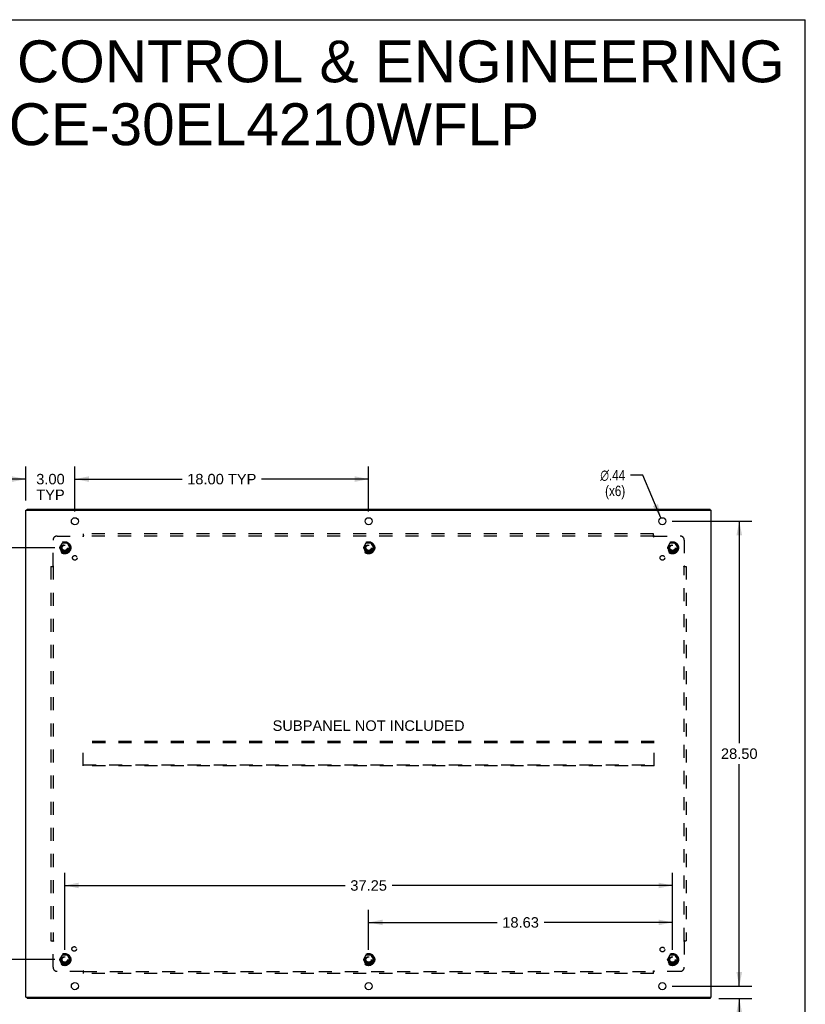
# Model space of a CAD drawing. Header units: inches. Extents: x 0 to 146, y 0 to 94.
# Tile 22 of 22: x 97 to 146, y 34 to 94. Entities that reach past the tile are written whole.
import ezdxf

# ---------------------------------------------------------------- set-up
doc = ezdxf.new("R2010")
doc.units = ezdxf.units.IN
doc.header["$LTSCALE"] = 8.008147
doc.header["$MEASUREMENT"] = 0
doc.linetypes.add('HIDDEN', pattern=[0.2, 0.1, -0.1])
doc.layers.get('0').update_dxf_attribs({"linetype": 'CONTINUOUS'})
for name, color, linetype in [('DEFAULT_2', 8, 'HIDDEN'), ('DIMENSIONS', 7, 'CONTINUOUS'), ('SUBPANEL', 7, 'CONTINUOUS')]:
    doc.layers.add(name, color=color, linetype=linetype)
doc.styles.get("Standard").update_dxf_attribs({"font": 'arial.ttf'})
doc.styles.add('TEXTSTYLE_1', font='gdt', dxfattribs={"width": 0.8})
doc.dimstyles.new('DIMSTYLE_1', dxfattribs={"dimtxt": 0.642365, "dimasz": 0.856486, "dimexe": 0.09, "dimexo": 0.07, "dimgap": 0.0375, "dimtad": 0, "dimtih": 1, "dimtoh": 1, "dimzin": 4, "dimdsep": 46, "dimtxsty": 'Standard', "dimblk": '_FILLED', "dimblk1": '_FILLED', "dimblk2": '_FILLED', "dimcen": 0.09, "dimadec": 3, "dimazin": 1, "dimtfac": 1, "dimtdec": 3, "dimtofl": 0, "dimtmove": 0, "dimatfit": 3, "dimldrblk": '_FILLED', "dimfxl": 0, "dimtolj": 1, "dimtzin": 4, "dimarcsym": 0})
doc.dimstyles.new('DIMSTYLE_2', dxfattribs={"dimtxt": 0.642365, "dimasz": 0.856486, "dimexe": 0.09, "dimexo": 0.07, "dimgap": 0.09, "dimtad": 0, "dimtih": 1, "dimtoh": 1, "dimzin": 4, "dimdsep": 46, "dimtxsty": 'Standard', "dimblk": '_FILLED', "dimblk1": '_FILLED', "dimblk2": '_FILLED', "dimcen": 0.09, "dimadec": 3, "dimazin": 1, "dimtfac": 1, "dimtdec": 3, "dimtofl": 0, "dimtmove": 0, "dimatfit": 1, "dimldrblk": '_FILLED', "dimfxl": 0, "dimtolj": 1, "dimtzin": 4, "dimarcsym": 0})

# ---------------------------------------------------------------- blocks, each defined once
blk = doc.blocks.new('_FILLED')
at = {"color": 0, "linetype": 'ByBlock'}
blk.add_solid([(0, 0), (-1, 0.2), (-1, -0.2)], dxfattribs=at)
blk = doc.blocks.new('*D1')
at = {"layer": 'DIMENSIONS', "color": 2, "linetype": 'Continuous'}
for p, q in [((141.555, 34.965), (141.555, 36.678)), ((137.44, 34.965), (142.326, 34.965)), ((140.297, 34.215), (142.326, 34.215)), ((141.555, 34.215), (141.555, 32.374)), ((141.555, 32.374), (140.806, 32.374))]:
    blk.add_line(p, q, dxfattribs=at)
at = {"layer": 'DIMENSIONS', "color": 2, "linetype": 'Continuous', "xscale": 0.8564863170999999, "yscale": 0.8564863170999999, "zscale": 0.8564863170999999}
for p, rotation in [((141.555, 34.965), 270), ((141.555, 34.215), 90)]:
    blk.add_blockref('_FILLED', p, dxfattribs=dict(at, rotation=rotation))
at = {"layer": 'DIMENSIONS', "color": 2, "linetype": 'Continuous', "insert": (140.485, 32.695), "char_height": 0.6424, "width": 1.74083, "attachment_point": 3, "line_spacing_factor": 0.9}
blk.add_mtext('.75\\PTYP', dxfattribs=at)
blk = doc.blocks.new('*D2')
at = {"layer": 'DIMENSIONS', "color": 2, "linetype": 'Continuous'}
for p, q in [((97.84, 64.74), (97.84, 66.819)), ((100.84, 64.065), (100.84, 66.819)), ((97.84, 66.048), (96.127, 66.048)), ((100.84, 66.048), (102.553, 66.048))]:
    blk.add_line(p, q, dxfattribs=at)
at = {"layer": 'DIMENSIONS', "color": 2, "linetype": 'Continuous', "xscale": 0.8564863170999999, "yscale": 0.8564863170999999, "zscale": 0.8564863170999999}
blk.add_blockref('_FILLED', (97.84, 66.048), dxfattribs=at)
at = {"layer": 'DIMENSIONS', "color": 2, "linetype": 'Continuous', "xscale": 0.8564863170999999, "yscale": 0.8564863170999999, "zscale": 0.8564863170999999, "rotation": 180}
blk.add_blockref('_FILLED', (100.84, 66.048), dxfattribs=at)
at = {"layer": 'DIMENSIONS', "color": 2, "linetype": 'Continuous', "insert": (99.34, 66.369), "char_height": 0.6424, "width": 1.74561, "attachment_point": 2, "line_spacing_factor": 0.9}
blk.add_mtext('3.00\\PTYP', dxfattribs=at)
blk = doc.blocks.new('*D3')
at = {"layer": 'DIMENSIONS', "color": 2, "linetype": 'Continuous'}
for p, q in [((135.639, 66.289), (134.889, 66.289)), ((136.755, 63.666), (135.639, 66.289))]:
    blk.add_line(p, q, dxfattribs=at)
at = {"layer": 'DIMENSIONS', "color": 2, "linetype": 'Continuous', "xscale": 0.8564863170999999, "yscale": 0.8564863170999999, "zscale": 0.8564863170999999, "rotation": 293.043239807}
blk.add_blockref('_FILLED', (136.755, 63.666), dxfattribs=at)
at = {"layer": 'DIMENSIONS', "color": 2, "linetype": 'Continuous', "insert": (134.568, 66.611), "char_height": 0.64236, "width": 2.10301, "attachment_point": 3, "line_spacing_factor": 0.9, "style": 'TEXTSTYLE_1'}
blk.add_mtext('{\\fgdt;n}\\fArial;.44\\P(x6)', dxfattribs=at)
blk = doc.blocks.new('*D4')
at = {"layer": 'DIMENSIONS', "color": 2, "linetype": 'Continuous'}
for p, q in [((99.616, 61.84), (95.1, 61.84)), ((95.871, 61.84), (95.871, 49.857)), ((95.871, 36.59), (95.871, 48.573)), ((99.616, 36.59), (95.1, 36.59))]:
    blk.add_line(p, q, dxfattribs=at)
at = {"layer": 'DIMENSIONS', "color": 2, "linetype": 'Continuous', "xscale": 0.8564863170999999, "yscale": 0.8564863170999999, "zscale": 0.8564863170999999}
for p, rotation in [((95.871, 61.84), 90), ((95.871, 36.59), 270)]:
    blk.add_blockref('_FILLED', p, dxfattribs=dict(at, rotation=rotation))
at = {"layer": 'DIMENSIONS', "color": 2, "linetype": 'Continuous', "insert": (95.871, 49.536), "char_height": 0.6424, "width": 2.24469, "attachment_point": 2, "line_spacing_factor": 0.9}
blk.add_mtext('25.25', dxfattribs=at)
blk = doc.blocks.new('*D5')
at = {"layer": 'DIMENSIONS', "color": 2, "linetype": 'Continuous'}
for p, q in [((100.215, 37.19), (100.215, 41.906)), ((137.465, 37.19), (137.465, 41.906)), ((100.215, 41.135), (117.397, 41.135)), ((137.465, 41.135), (120.284, 41.135))]:
    blk.add_line(p, q, dxfattribs=at)
at = {"layer": 'DIMENSIONS', "color": 2, "linetype": 'Continuous', "xscale": 0.8564863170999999, "yscale": 0.8564863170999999, "zscale": 0.8564863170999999, "rotation": 180}
blk.add_blockref('_FILLED', (100.215, 41.135), dxfattribs=at)
at = {"layer": 'DIMENSIONS', "color": 2, "linetype": 'Continuous', "xscale": 0.8564863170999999, "yscale": 0.8564863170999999, "zscale": 0.8564863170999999}
blk.add_blockref('_FILLED', (137.465, 41.135), dxfattribs=at)
at = {"layer": 'DIMENSIONS', "color": 2, "linetype": 'Continuous', "insert": (118.84, 41.456), "char_height": 0.6424, "width": 2.24469, "attachment_point": 2, "line_spacing_factor": 0.9}
blk.add_mtext('37.25', dxfattribs=at)
blk = doc.blocks.new('*D6')
at = {"layer": 'DIMENSIONS', "color": 2, "linetype": 'Continuous'}
for p, q in [((118.84, 37.19), (118.84, 39.641)), ((137.465, 37.19), (137.465, 39.641)), ((118.84, 38.87), (126.709, 38.87)), ((137.465, 38.87), (129.596, 38.87))]:
    blk.add_line(p, q, dxfattribs=at)
at = {"layer": 'DIMENSIONS', "color": 2, "linetype": 'Continuous', "xscale": 0.8564863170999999, "yscale": 0.8564863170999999, "zscale": 0.8564863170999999, "rotation": 180}
blk.add_blockref('_FILLED', (118.84, 38.87), dxfattribs=at)
at = {"layer": 'DIMENSIONS', "color": 2, "linetype": 'Continuous', "xscale": 0.8564863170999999, "yscale": 0.8564863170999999, "zscale": 0.8564863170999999}
blk.add_blockref('_FILLED', (137.465, 38.87), dxfattribs=at)
at = {"layer": 'DIMENSIONS', "color": 2, "linetype": 'Continuous', "insert": (128.153, 39.191), "char_height": 0.6424, "width": 2.24469, "attachment_point": 2, "line_spacing_factor": 0.9}
blk.add_mtext('18.63', dxfattribs=at)
blk = doc.blocks.new('*D13')
at = {"layer": 'DIMENSIONS', "color": 2, "linetype": 'Continuous'}
for p, q in [((100.84, 64.065), (100.84, 66.819)), ((118.84, 64.065), (118.84, 66.819)), ((100.84, 66.048), (107.402, 66.048)), ((118.84, 66.048), (112.278, 66.048))]:
    blk.add_line(p, q, dxfattribs=at)
at = {"layer": 'DIMENSIONS', "color": 2, "linetype": 'Continuous', "xscale": 0.8564863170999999, "yscale": 0.8564863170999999, "zscale": 0.8564863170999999, "rotation": 180}
blk.add_blockref('_FILLED', (100.84, 66.048), dxfattribs=at)
at = {"layer": 'DIMENSIONS', "color": 2, "linetype": 'Continuous', "xscale": 0.8564863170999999, "yscale": 0.8564863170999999, "zscale": 0.8564863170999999}
blk.add_blockref('_FILLED', (118.84, 66.048), dxfattribs=at)
at = {"layer": 'DIMENSIONS', "color": 2, "linetype": 'Continuous', "insert": (109.84, 66.369), "char_height": 0.6424, "width": 4.23388, "attachment_point": 2, "line_spacing_factor": 0.9}
blk.add_mtext('18.00 TYP', dxfattribs=at)
blk = doc.blocks.new('*D14')
at = {"layer": 'DIMENSIONS', "color": 2, "linetype": 'Continuous'}
for p, q in [((137.44, 63.465), (142.326, 63.465)), ((141.555, 63.465), (141.555, 49.857)), ((141.555, 34.965), (141.555, 48.573)), ((137.44, 34.965), (142.326, 34.965))]:
    blk.add_line(p, q, dxfattribs=at)
at = {"layer": 'DIMENSIONS', "color": 2, "linetype": 'Continuous', "xscale": 0.8564863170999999, "yscale": 0.8564863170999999, "zscale": 0.8564863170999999}
for p, rotation in [((141.555, 63.465), 90), ((141.555, 34.965), 270)]:
    blk.add_blockref('_FILLED', p, dxfattribs=dict(at, rotation=rotation))
at = {"layer": 'DIMENSIONS', "color": 2, "linetype": 'Continuous', "insert": (141.555, 49.536), "char_height": 0.6424, "width": 2.24469, "attachment_point": 2, "line_spacing_factor": 0.9}
blk.add_mtext('28.50', dxfattribs=at)

msp = doc.modelspace()

# ---------------------------------------------------------------- linework, layer by layer
at = {"color": 7, "linetype": 'Continuous'}
for p, q in [((0, 94.213), (145.603, 94.213)), ((145.603, 0), (145.603, 94.213)), ((97.903, 64.14), (97.903, 64.215)), ((139.777, 64.14), (139.777, 64.215)), ((97.903, 34.29), (97.903, 34.215)), ((139.777, 34.29), (139.777, 34.215))]:
    msp.add_line(p, q, dxfattribs=at)
at = {"color": 3, "linetype": 'Continuous'}
for p, q in [((97.84, 34.29), (97.84, 64.14)), ((97.84, 64.14), (139.84, 64.14)), ((97.903, 64.215), (139.777, 64.215)), ((139.84, 34.29), (139.84, 64.14)), ((97.84, 34.29), (139.84, 34.29)), ((139.777, 34.215), (97.903, 34.215))]:
    msp.add_line(p, q, dxfattribs=at)
for centre in [(100.84, 63.465), (118.84, 63.465), (136.84, 63.465), (100.84, 34.965), (118.84, 34.965), (136.84, 34.965)]:
    msp.add_circle(centre, 0.219, dxfattribs=at)
at = {"layer": 'DEFAULT_2', "color": 8, "linetype": 'HIDDEN'}
for p, q in [((100.052, 62.113), (99.898, 61.845)), ((99.898, 61.835), (100.052, 61.568)), ((100.37, 62.118), (100.061, 62.118)), ((100.533, 61.845), (100.378, 62.113)), ((100.378, 61.568), (100.533, 61.835)), ((118.677, 62.113), (118.523, 61.845)), ((118.523, 61.835), (118.677, 61.568)), ((118.995, 62.118), (118.686, 62.118)), ((119.158, 61.845), (119.003, 62.113)), ((119.003, 61.568), (119.158, 61.835)), ((137.302, 62.113), (137.148, 61.845)), ((137.148, 61.835), (137.302, 61.568)), ((137.62, 62.118), (137.311, 62.118)), ((137.783, 61.845), (137.628, 62.113)), ((137.628, 61.568), (137.783, 61.835)), ((100.37, 61.563), (100.061, 61.563)), ((118.995, 61.563), (118.686, 61.563)), ((137.62, 61.563), (137.311, 61.563)), ((101.34, 48.465), (101.34, 49.965)), ((136.34, 49.965), (101.34, 49.965)), ((136.34, 49.89), (101.34, 49.89)), ((136.34, 48.465), (136.34, 49.965)), ((101.34, 48.54), (136.34, 48.54)), ((136.34, 48.465), (101.34, 48.465)), ((100.052, 36.863), (99.898, 36.595)), ((100.37, 36.868), (100.061, 36.868)), ((100.533, 36.595), (100.378, 36.863)), ((118.677, 36.863), (118.523, 36.595)), ((118.995, 36.868), (118.686, 36.868)), ((119.158, 36.595), (119.003, 36.863)), ((137.302, 36.863), (137.148, 36.595)), ((137.62, 36.868), (137.311, 36.868)), ((137.783, 36.595), (137.628, 36.863)), ((99.898, 36.585), (100.052, 36.318)), ((100.37, 36.313), (100.061, 36.313)), ((100.378, 36.318), (100.533, 36.585)), ((118.523, 36.585), (118.677, 36.318)), ((118.995, 36.313), (118.686, 36.313)), ((119.003, 36.318), (119.158, 36.585)), ((137.148, 36.585), (137.302, 36.318)), ((137.62, 36.313), (137.311, 36.313)), ((137.628, 36.318), (137.783, 36.585))]:
    msp.add_line(p, q, dxfattribs=at)
for centre, radius in [((100.215, 61.84), 0.372), ((100.215, 61.84), 0.356), ((118.84, 61.84), 0.372), ((118.84, 61.84), 0.356), ((137.465, 61.84), 0.372), ((137.465, 61.84), 0.356), ((100.215, 61.84), 0.312), ((100.215, 61.84), 0.204), ((100.215, 61.84), 0.188), ((100.215, 61.84), 0.183), ((100.215, 61.84), 0.165), ((118.84, 61.84), 0.312), ((118.84, 61.84), 0.204), ((118.84, 61.84), 0.188), ((118.84, 61.84), 0.183), ((118.84, 61.84), 0.165), ((137.465, 61.84), 0.312), ((137.465, 61.84), 0.204), ((137.465, 61.84), 0.188), ((137.465, 61.84), 0.183), ((137.465, 61.84), 0.165), ((100.215, 36.59), 0.372), ((100.215, 36.59), 0.356), ((100.215, 36.59), 0.312), ((118.84, 36.59), 0.372), ((118.84, 36.59), 0.356), ((118.84, 36.59), 0.312), ((137.465, 36.59), 0.372), ((137.465, 36.59), 0.356), ((137.465, 36.59), 0.312), ((100.215, 36.59), 0.204), ((100.215, 36.59), 0.188), ((100.215, 36.59), 0.183), ((100.215, 36.59), 0.165), ((118.84, 36.59), 0.204), ((118.84, 36.59), 0.188), ((118.84, 36.59), 0.183), ((118.84, 36.59), 0.165), ((137.465, 36.59), 0.204), ((137.465, 36.59), 0.188), ((137.465, 36.59), 0.183), ((137.465, 36.59), 0.165)]:
    msp.add_circle(centre, radius, dxfattribs=at)
for centre, start, end in [((99.906, 61.84), 150.01268, 209.98829), ((100.061, 62.108), 90.01235, 149.98915), ((100.37, 62.108), 30.01204, 89.98872), ((100.524, 61.84), 330.01268, 29.98829), ((118.531, 61.84), 150.01268, 209.98829), ((118.686, 62.108), 90.01235, 149.98915), ((118.995, 62.108), 30.01204, 89.98872), ((119.149, 61.84), 330.01268, 29.98829), ((137.156, 61.84), 150.01268, 209.98829), ((137.311, 62.108), 90.01235, 149.98915), ((137.62, 62.108), 30.01204, 89.98872), ((137.774, 61.84), 330.01268, 29.98829), ((100.061, 61.573), 210.01204, 269.98872), ((100.37, 61.573), 270.01235, 329.98915), ((118.686, 61.573), 210.01204, 269.98872), ((118.995, 61.573), 270.01235, 329.98915), ((137.311, 61.573), 210.01204, 269.98872), ((137.62, 61.573), 270.01235, 329.98915), ((100.061, 36.858), 90.01235, 149.98915), ((100.37, 36.858), 30.01204, 89.98872), ((118.686, 36.858), 90.01235, 149.98915), ((118.995, 36.858), 30.01204, 89.98872), ((137.311, 36.858), 90.01235, 149.98915), ((137.62, 36.858), 30.01204, 89.98872), ((99.906, 36.59), 150.01268, 209.98829), ((100.061, 36.323), 210.01204, 269.98872), ((100.37, 36.323), 270.01235, 329.98915), ((100.524, 36.59), 330.01268, 29.98829), ((118.531, 36.59), 150.01268, 209.98829), ((118.686, 36.323), 210.01204, 269.98872), ((118.995, 36.323), 270.01235, 329.98915), ((119.149, 36.59), 330.01268, 29.98829), ((137.156, 36.59), 150.01268, 209.98829), ((137.311, 36.323), 210.01204, 269.98872), ((137.62, 36.323), 270.01235, 329.98915), ((137.774, 36.59), 330.01268, 29.98829)]:
    msp.add_arc(centre, 0.01, start, end, dxfattribs=at)
at = {"layer": 'SUBPANEL', "color": 8, "linetype": 'HIDDEN'}
for p, q in [((99.497, 60.719), (99.497, 62.309)), ((99.747, 62.559), (101.336, 62.559)), ((101.349, 62.539), (101.346, 62.545)), ((101.35, 62.573), (101.347, 62.57)), ((101.355, 62.577), (101.35, 62.573)), ((101.372, 62.518), (101.372, 62.684)), ((136.309, 62.684), (101.372, 62.684)), ((136.309, 62.559), (101.372, 62.559)), ((136.309, 62.518), (136.309, 62.684)), ((136.344, 62.559), (137.934, 62.559)), ((138.184, 62.309), (138.184, 60.719)), ((99.372, 60.684), (99.372, 37.746)), ((99.372, 60.684), (99.537, 60.684)), ((99.497, 60.684), (99.497, 37.746)), ((138.143, 60.684), (138.309, 60.684)), ((138.164, 60.706), (138.171, 60.71)), ((138.184, 37.746), (138.184, 60.684)), ((138.198, 60.705), (138.195, 60.709)), ((138.203, 60.701), (138.198, 60.705)), ((138.309, 60.684), (138.309, 37.746)), ((99.372, 37.746), (99.537, 37.746)), ((99.478, 37.729), (99.482, 37.725)), ((99.482, 37.725), (99.486, 37.721)), ((99.497, 36.121), (99.497, 37.711)), ((99.516, 37.724), (99.51, 37.72)), ((138.143, 37.746), (138.309, 37.746)), ((138.184, 37.711), (138.184, 36.121)), ((101.336, 35.871), (99.747, 35.871)), ((101.372, 35.746), (101.372, 35.912)), ((101.372, 35.871), (136.309, 35.871)), ((136.309, 35.746), (101.372, 35.746)), ((136.309, 35.746), (136.309, 35.912)), ((136.326, 35.853), (136.331, 35.857)), ((136.331, 35.891), (136.335, 35.885)), ((136.331, 35.857), (136.334, 35.86)), ((137.934, 35.871), (136.344, 35.871))]:
    msp.add_line(p, q, dxfattribs=at)
for points in [[(101.347, 62.57), (101.345, 62.568), (101.343, 62.566), (101.342, 62.565), (101.34, 62.563), (101.339, 62.561), (101.337, 62.56), (101.336, 62.559)], [(101.346, 62.545), (101.344, 62.548), (101.343, 62.55), (101.341, 62.552), (101.34, 62.554), (101.339, 62.556), (101.337, 62.557), (101.336, 62.559)], [(101.372, 62.518), (101.37, 62.518), (101.368, 62.519), (101.367, 62.52), (101.365, 62.521), (101.364, 62.522), (101.363, 62.523), (101.361, 62.524), (101.36, 62.525), (101.358, 62.527), (101.357, 62.528), (101.356, 62.53), (101.354, 62.531), (101.353, 62.533), (101.352, 62.535), (101.351, 62.537), (101.349, 62.539)], [(101.372, 62.597), (101.37, 62.595), (101.369, 62.593), (101.367, 62.592), (101.366, 62.59), (101.364, 62.588), (101.363, 62.586), (101.362, 62.585), (101.36, 62.583), (101.359, 62.582), (101.357, 62.58), (101.356, 62.579), (101.355, 62.577)], [(136.309, 62.597), (136.31, 62.595), (136.312, 62.593), (136.313, 62.592), (136.315, 62.59), (136.316, 62.588), (136.318, 62.586), (136.319, 62.585), (136.32, 62.583), (136.322, 62.582), (136.323, 62.58), (136.325, 62.579), (136.326, 62.577), (136.329, 62.575)], [(136.309, 62.518), (136.311, 62.518), (136.312, 62.519), (136.314, 62.52), (136.315, 62.521), (136.317, 62.522), (136.318, 62.523), (136.319, 62.524), (136.321, 62.525), (136.322, 62.527), (136.324, 62.528), (136.325, 62.53), (136.326, 62.531), (136.327, 62.533), (136.329, 62.535), (136.33, 62.537), (136.331, 62.539), (136.335, 62.545)], [(136.329, 62.575), (136.332, 62.572), (136.334, 62.57), (136.336, 62.568), (136.337, 62.566), (136.339, 62.565), (136.34, 62.563), (136.342, 62.561), (136.343, 62.56), (136.344, 62.559)], [(136.335, 62.545), (136.336, 62.548), (136.338, 62.55), (136.339, 62.552), (136.341, 62.554), (136.342, 62.556), (136.343, 62.557), (136.344, 62.559)], [(99.458, 60.684), (99.46, 60.685), (99.462, 60.687), (99.464, 60.688), (99.466, 60.689), (99.467, 60.691), (99.469, 60.692), (99.471, 60.694), (99.472, 60.695), (99.474, 60.697), (99.475, 60.698), (99.476, 60.699), (99.478, 60.701), (99.481, 60.704)], [(99.481, 60.704), (99.484, 60.707), (99.486, 60.709), (99.487, 60.71), (99.489, 60.712), (99.491, 60.714), (99.492, 60.715), (99.494, 60.717), (99.495, 60.718), (99.497, 60.719)], [(99.51, 60.71), (99.508, 60.711), (99.506, 60.713), (99.503, 60.714), (99.502, 60.715), (99.5, 60.717), (99.498, 60.718), (99.497, 60.719)], [(99.537, 60.684), (99.537, 60.685), (99.536, 60.687), (99.535, 60.688), (99.535, 60.69), (99.534, 60.691), (99.533, 60.693), (99.531, 60.694), (99.53, 60.696), (99.529, 60.697), (99.527, 60.698), (99.526, 60.7), (99.524, 60.701), (99.522, 60.702), (99.52, 60.703), (99.518, 60.705), (99.516, 60.706), (99.51, 60.71)], [(138.143, 60.684), (138.144, 60.685), (138.144, 60.687), (138.145, 60.688), (138.146, 60.69), (138.147, 60.691), (138.148, 60.693), (138.149, 60.694), (138.15, 60.696), (138.152, 60.697), (138.153, 60.698), (138.155, 60.7), (138.157, 60.701), (138.158, 60.702), (138.16, 60.703), (138.162, 60.705), (138.164, 60.706)], [(138.171, 60.71), (138.173, 60.711), (138.175, 60.713), (138.177, 60.714), (138.179, 60.715), (138.181, 60.717), (138.183, 60.718), (138.184, 60.719)], [(138.195, 60.709), (138.193, 60.71), (138.192, 60.712), (138.19, 60.714), (138.188, 60.715), (138.187, 60.717), (138.185, 60.718), (138.184, 60.719)], [(138.223, 60.684), (138.221, 60.685), (138.219, 60.687), (138.217, 60.688), (138.215, 60.689), (138.213, 60.691), (138.212, 60.692), (138.21, 60.694), (138.209, 60.695), (138.207, 60.697), (138.206, 60.698), (138.204, 60.699), (138.203, 60.701)], [(99.458, 37.746), (99.46, 37.745), (99.462, 37.743), (99.464, 37.742), (99.466, 37.741), (99.467, 37.739), (99.469, 37.738), (99.471, 37.736), (99.472, 37.735), (99.474, 37.733), (99.475, 37.732), (99.476, 37.731), (99.478, 37.729)], [(99.486, 37.721), (99.487, 37.72), (99.489, 37.718), (99.491, 37.716), (99.492, 37.715), (99.494, 37.713), (99.495, 37.712), (99.497, 37.711)], [(99.51, 37.72), (99.508, 37.719), (99.506, 37.718), (99.503, 37.716), (99.502, 37.715), (99.5, 37.713), (99.498, 37.712), (99.497, 37.711)], [(99.537, 37.746), (99.537, 37.745), (99.536, 37.743), (99.535, 37.742), (99.535, 37.74), (99.534, 37.739), (99.533, 37.737), (99.531, 37.736), (99.53, 37.734), (99.529, 37.733), (99.527, 37.732), (99.526, 37.73), (99.524, 37.729), (99.522, 37.728), (99.52, 37.727), (99.518, 37.725), (99.516, 37.724)], [(138.143, 37.746), (138.144, 37.745), (138.144, 37.743), (138.145, 37.742), (138.146, 37.74), (138.147, 37.739), (138.148, 37.737), (138.149, 37.736), (138.15, 37.734), (138.152, 37.733), (138.153, 37.732), (138.155, 37.73), (138.157, 37.729), (138.158, 37.728), (138.16, 37.727), (138.162, 37.725), (138.164, 37.724), (138.171, 37.72)], [(138.171, 37.72), (138.173, 37.719), (138.175, 37.718), (138.177, 37.716), (138.179, 37.715), (138.181, 37.713), (138.183, 37.712), (138.184, 37.711)], [(138.2, 37.726), (138.197, 37.723), (138.195, 37.721), (138.193, 37.72), (138.192, 37.718), (138.19, 37.716), (138.188, 37.715), (138.187, 37.713), (138.185, 37.712), (138.184, 37.711)], [(138.223, 37.746), (138.221, 37.745), (138.219, 37.743), (138.217, 37.742), (138.215, 37.741), (138.213, 37.739), (138.212, 37.738), (138.21, 37.736), (138.209, 37.735), (138.207, 37.733), (138.206, 37.732), (138.204, 37.731), (138.203, 37.729), (138.2, 37.726)], [(101.346, 35.885), (101.344, 35.882), (101.343, 35.88), (101.341, 35.878), (101.34, 35.876), (101.339, 35.874), (101.337, 35.873), (101.336, 35.871)], [(101.352, 35.855), (101.349, 35.859), (101.347, 35.86), (101.345, 35.862), (101.343, 35.864), (101.342, 35.865), (101.34, 35.867), (101.339, 35.869), (101.337, 35.87), (101.336, 35.871)], [(101.372, 35.912), (101.37, 35.912), (101.368, 35.911), (101.367, 35.91), (101.365, 35.909), (101.364, 35.908), (101.363, 35.907), (101.361, 35.906), (101.36, 35.905), (101.358, 35.903), (101.357, 35.902), (101.356, 35.9), (101.354, 35.899), (101.353, 35.897), (101.352, 35.895), (101.351, 35.893), (101.349, 35.891), (101.346, 35.885)], [(101.372, 35.833), (101.37, 35.835), (101.369, 35.837), (101.367, 35.838), (101.366, 35.84), (101.364, 35.842), (101.363, 35.844), (101.362, 35.845), (101.36, 35.847), (101.359, 35.848), (101.357, 35.85), (101.356, 35.851), (101.355, 35.853), (101.352, 35.855)], [(136.309, 35.912), (136.311, 35.912), (136.312, 35.911), (136.314, 35.91), (136.315, 35.909), (136.317, 35.908), (136.318, 35.907), (136.319, 35.906), (136.321, 35.905), (136.322, 35.903), (136.324, 35.902), (136.325, 35.9), (136.326, 35.899), (136.327, 35.897), (136.329, 35.895), (136.33, 35.893), (136.331, 35.891)], [(136.309, 35.833), (136.31, 35.835), (136.312, 35.837), (136.313, 35.838), (136.315, 35.84), (136.316, 35.842), (136.318, 35.844), (136.319, 35.845), (136.32, 35.847), (136.322, 35.848), (136.323, 35.85), (136.325, 35.851), (136.326, 35.853)], [(136.334, 35.86), (136.336, 35.862), (136.337, 35.864), (136.339, 35.865), (136.34, 35.867), (136.342, 35.869), (136.343, 35.87), (136.344, 35.871)], [(136.335, 35.885), (136.336, 35.882), (136.338, 35.88), (136.339, 35.878), (136.341, 35.876), (136.342, 35.874), (136.343, 35.873), (136.344, 35.871)]]:
    msp.add_lwpolyline(points, dxfattribs=at)
for centre, radius in [((100.215, 61.84), 0.25), ((118.84, 61.84), 0.25), ((137.465, 61.84), 0.25), ((100.834, 61.221), 0.141), ((136.847, 61.221), 0.141), ((100.215, 36.59), 0.25), ((100.795, 37.245), 0.141), ((118.84, 36.59), 0.25), ((136.847, 37.209), 0.141), ((137.465, 36.59), 0.25)]:
    msp.add_circle(centre, radius, dxfattribs=at)
for centre, start, end in [((99.747, 62.309), 90, 180), ((137.934, 62.309), 0, 90), ((99.747, 36.121), 180, 270), ((137.934, 36.121), 270, 360)]:
    msp.add_arc(centre, 0.25, start, end, dxfattribs=at)

# ---------------------------------------------------------------- texts
at = {"layer": 'DIMENSIONS', "color": 2, "linetype": 'Continuous', "attachment_point": 2, "line_spacing_factor": 0.9}
for s, insert, char_height, width in [('SAGINAW CONTROL & ENGINEERING\\PSCE-30EL4210WFLP', (111.842, 92.944), 2.56946, 64.89555), ('SUBPANEL NOT INCLUDED', (118.837, 51.255), 0.64236, 11.74644)]:
    msp.add_mtext(s, dxfattribs=dict(at, insert=insert, char_height=char_height, width=width))

# ---------------------------------------------------------------- dimensions: what is measured, and where the dimension line sits
at = {"layer": 'DIMENSIONS', "color": 2, "linetype": 'Continuous'}
for base, p1, p2, text, picture, middle in [((100.84, 66.048), (97.84, 64.67), (100.84, 63.995), '<>\\PTYP', '*D2', (99.34, 65.566)), ((118.84, 66.048), (100.84, 63.995), (118.84, 63.995), '<> TYP', '*D13', (109.84, 66.048))]:
    dim = msp.add_linear_dim(base=base, p1=p1, p2=p2, text=text, dimstyle='DIMSTYLE_1', dxfattribs=at)
    dim.commit()
    dim.dimension.update_dxf_attribs({"geometry": picture, "text_midpoint": middle, "dimtype": 160})
dim = msp.add_diameter_dim_2p(p1=(136.755, 63.666), p2=(136.926, 63.264), text='%%c<>\\P(x6)', dimstyle='DIMSTYLE_2', override={"dimpost": '<>'}, dxfattribs=at)
dim.commit()
dim.dimension.update_dxf_attribs({"geometry": '*D3', "text_midpoint": (133.517, 65.808), "dimtype": 163})
for base, p1, p2, picture, middle in [((141.555, 34.965), (137.37, 63.465), (137.37, 34.965), '*D14', (141.547, 49.211)), ((95.871, 36.59), (99.686, 61.84), (99.686, 36.59), '*D4', (95.865, 49.211))]:
    dim = msp.add_linear_dim(base=base, p1=p1, p2=p2, angle=270, dimstyle='DIMSTYLE_1', dxfattribs=at)
    dim.commit()
    dim.dimension.update_dxf_attribs({"geometry": picture, "text_midpoint": middle, "dimtype": 160})
for base, p1, p2, picture, middle in [((137.465, 41.135), (100.215, 37.12), (137.465, 37.12), '*D5', (118.841, 41.131)), ((137.465321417, 38.869946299), (118.840321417, 37.119549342), (137.465321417, 37.119549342), '*D6', (128.180115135, 38.866363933))]:
    dim = msp.add_linear_dim(base=base, p1=p1, p2=p2, dimstyle='DIMSTYLE_1', dxfattribs=at)
    dim.commit()
    dim.dimension.update_dxf_attribs({"geometry": picture, "text_midpoint": middle, "dimtype": 160})
dim = msp.add_linear_dim(base=(141.555, 34.965), p1=(140.227, 34.215), p2=(137.37, 34.965), angle=90, text='<>\\PTYP', dimstyle='DIMSTYLE_1', dxfattribs=at)
dim.commit()
dim.dimension.update_dxf_attribs({"geometry": '*D1', "text_midpoint": (139.614, 31.893), "dimtype": 160})

doc.saveas('drawing.dxf')
